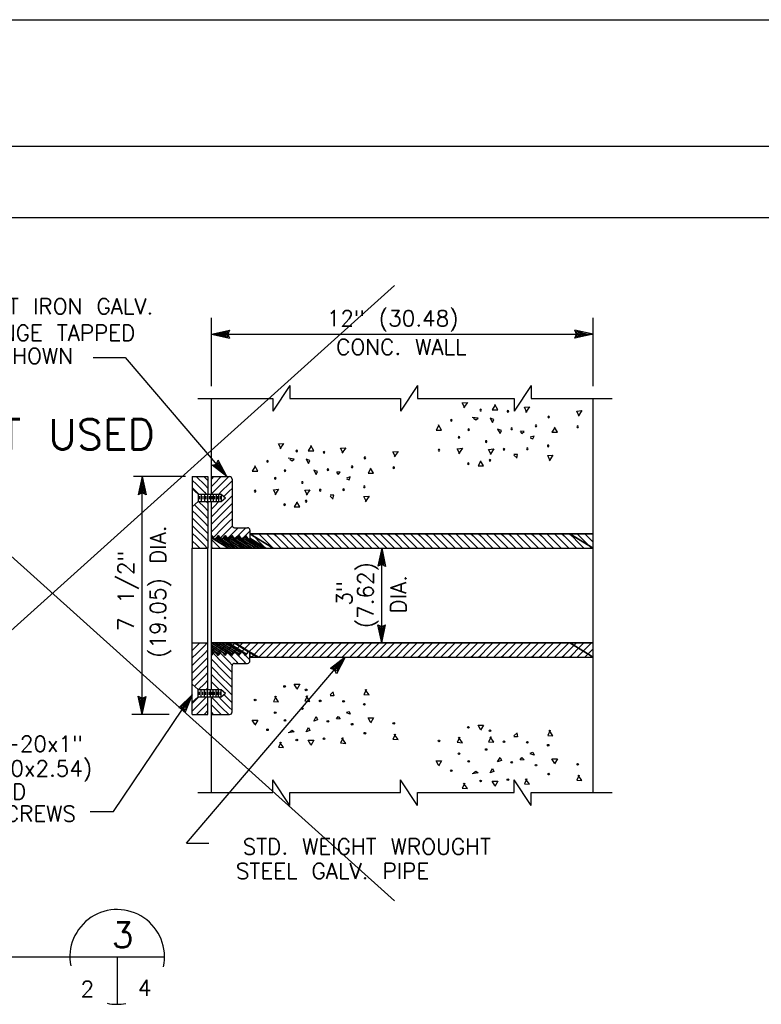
# Model space of a CAD drawing. Extents: x -17 to 2859, y -14 to 3983.
# Tile 15 of 39: x -0.93 to 4.95, y 8.49 to 16.29. Entities that reach past the tile are written whole.
import ezdxf
from ezdxf.enums import TextEntityAlignment as Align

# ---------------------------------------------------------------- set-up
doc = ezdxf.new("R2010")
doc.units = 0
doc.header["$LTSCALE"] = 25.4
doc.header["$MEASUREMENT"] = 0
doc.layers.get('0').update_dxf_attribs({"linetype": 'CONTINUOUS'})
doc.layers.add('PAN_RS', color=7, linetype='CONTINUOUS')
doc.layers.add('PAN_TS', color=7, linetype='CONTINUOUS')
doc.styles.add('TXT_SHX', font='txt.shx')

# ---------------------------------------------------------------- blocks, each defined once
blk = doc.blocks.new('CONC')
at = {"layer": 'PAN_RS', "color": 24, "linetype": 'CONTINUOUS'}
blk.add_line((-0.0007, 0.001762), (-0.000463, 0.001975), dxfattribs=at)
for points in [[(-0.003438, 0.002275), (-0.00365, 0.002638), (-0.003187, 0.002638), (-0.003438, 0.002213)], [(-0.00515, 0.00165), (-0.005363, 0.001225), (-0.004938, 0.001187), (-0.005262, 0.00165)], [(-0.002563, 0.001687), (-0.002775, 0.001275), (-0.00235, 0.001225), (-0.002662, 0.001687)], [(-0.000463, 0.002), (-0.000387, 0.001687), (-0.0007, 0.001687)], [(0.002312, 0.002213), (0.0021, 0.001788), (0.002525, 0.00175), (0.002213, 0.002213)], [(0.000663, 0.000325), (0.000875, 0.0004), (0.000975, 0.000175), (0.000663, 0.000275)], [(-0.0069, -0.000663), (-0.007112, -0.000313), (-0.00665, -0.000313), (-0.0069, -0.000737)], [(-0.000175, -0.000212), (-0.000025, -0.000025), (0.00015, -0.000212), (-0.000138, -0.000237)], [(0.00265, -0.000487), (0.00245, -0.000138), (0.0029, -0.000138), (0.00265, -0.000562)], [(-0.004025, -0.001288), (-0.003825, -0.00115), (-0.00365, -0.001288), (-0.004137, -0.001362)], [(0.0047, -0.001475), (0.004488, -0.001888), (0.004913, -0.001925), (0.0046, -0.001475)], [(-0.004738, -0.002138), (-0.00495, -0.00255), (-0.004525, -0.002587), (-0.00485, -0.002138)], [(-0.002275, -0.00235), (-0.002488, -0.001988), (-0.002025, -0.001988), (-0.002275, -0.002413)], [(0.000387, -0.001775), (0.000175, -0.0022), (0.0006, -0.002237), (0.000275, -0.001775)]]:
    blk.add_lwpolyline(points, dxfattribs=at)
for points in [[(-0.002037, -0.0004), (-0.001837, -0.000037), (-0.001725, -0.000287)], [(-0.002662, -0.001288), (-0.002462, -0.000937), (-0.00235, -0.001188)]]:
    blk.add_lwpolyline(points, close=True, dxfattribs=at)
for centre in [(-0.004448, 0.002453), (-0.002667, 0.002172), (-0.006875, 0.001339), (-0.00151, 0.001266), (0.000417, 0.001224), (0.002135, 0.000984), (-0.005219, 0.000286), (-0.002979, 0.00063), (-0.004417, -0.000349), (-0.000875, -0.000422), (0.001125, -0.000661), (0.004562, -0.000589), (-0.005854, -0.00112), (0.002177, -0.001401), (-0.003438, -0.001964), (-0.001188, -0.001859)]:
    blk.add_circle(centre, 0.0000677, dxfattribs=at)
blk = doc.blocks.new('LT1')
at = {"layer": 'PAN_TS', "color": 24, "linetype": 'CONTINUOUS'}
for p, q in [((0, 0), (-0.0015, -0.000325)), ((-0.0015, -0.000325), (-0.00135, 0)), ((0, 0), (-0.001488, 0.000325)), ((-0.00135, 0), (-0.001488, 0.000325)), ((-0.000387, -0.000013), (-0.001362, 0.000212)), ((-0.001275, 0), (-0.001362, 0.000212)), ((-0.001362, -0.000212), (-0.001275, 0)), ((-0.000763, 0), (-0.001225, 0.0001)), ((-0.001187, 0), (-0.001225, 0.0001)), ((-0.000763, 0), (-0.001225, -0.0001)), ((-0.001225, -0.0001), (-0.001187, 0)), ((-0.000387, -0.000013), (-0.001362, -0.000212))]:
    blk.add_line(p, q, dxfattribs=at)

msp = doc.modelspace()

# ---------------------------------------------------------------- linework, layer by layer
at = {"color": 7, "linetype": 'CONTINUOUS'}
for p, q in [((-3.3771, 14.1815), (2.0425, 9.3118)), ((-3.3771, 9.3118), (2.0425, 14.1815))]:
    msp.add_line(p, q, dxfattribs=at)
at = {"layer": 'PAN_TS', "color": 7, "linetype": 'CONTINUOUS'}
for p, q in [((-17.1758, 16.2857), (24.8242, 16.2857)), ((-16.3008, 15.2857), (23.9492, 15.2857)), ((-15.0228, 14.7207), (23.2192, 14.7207)), ((0.5922, 13.3857), (0.5922, 13.9257)), ((3.6132, 13.3857), (3.6132, 13.9257)), ((0.5922, 13.7967), (3.6132, 13.7967)), ((-0.3438, 13.6137), (-0.0898, 13.6137)), ((-0.0898, 13.6137), (0.7142, 12.6697)), ((1.2122, 13.3897), (1.0782, 13.1867)), ((1.2122, 13.3897), (1.2122, 13.2887)), ((2.2232, 13.3897), (2.0892, 13.1867)), ((2.2232, 13.3897), (2.2232, 13.2887)), ((3.1242, 13.3897), (2.9902, 13.1867)), ((3.1242, 13.3897), (3.1242, 13.2887)), ((0.4852, 13.2887), (1.0782, 13.2887)), ((0.5922, 12.5317), (0.5922, 13.2887)), ((1.0782, 13.2887), (1.0782, 13.1867)), ((1.2122, 13.2887), (2.0892, 13.2887)), ((2.0892, 13.2887), (2.0892, 13.1867)), ((2.2232, 13.2887), (2.9902, 13.2887)), ((2.9902, 13.2887), (2.9902, 13.1867)), ((3.1242, 13.2887), (3.7652, 13.2887)), ((3.6132, 10.1687), (3.6132, 13.2887)), ((0.3872, 12.6697), (-0.0238, 12.6697)), ((0.0442, 10.7877), (0.0442, 12.6697)), ((0.4402, 12.6697), (0.4402, 12.1037)), ((0.4402, 12.6697), (0.5642, 12.6697)), ((0.4402, 12.6427), (0.4762, 12.6067)), ((0.4732, 12.6697), (0.4762, 12.6667)), ((0.4762, 12.6667), (0.5362, 12.6067)), ((0.5332, 12.6697), (0.5362, 12.6667)), ((0.5362, 12.6667), (0.5642, 12.6387)), ((0.5642, 12.6697), (0.5642, 12.5317)), ((0.5922, 12.6697), (0.7362, 12.6697)), ((0.6092, 12.6697), (0.5922, 12.6527)), ((0.6692, 12.6697), (0.6132, 12.6137)), ((0.7292, 12.6697), (0.6732, 12.6137)), ((0.7562, 12.6367), (0.7332, 12.6137)), ((0.7562, 12.6497), (0.7562, 12.2857)), ((0.4402, 12.5827), (0.4762, 12.5467)), ((0.4402, 12.5727), (0.4862, 12.5317)), ((0.4762, 12.6067), (0.5362, 12.5467)), ((0.4762, 12.5467), (0.4922, 12.5317)), ((0.5362, 12.6067), (0.5642, 12.5787)), ((0.5362, 12.5467), (0.5512, 12.5317)), ((0.6132, 12.6137), (0.5922, 12.5927)), ((0.6132, 12.5537), (0.5922, 12.5327)), ((0.6732, 12.6137), (0.6132, 12.5537)), ((0.6732, 12.5537), (0.6512, 12.5317)), ((0.7332, 12.6137), (0.6732, 12.5537)), ((0.7332, 12.5537), (0.6912, 12.5117)), ((0.7562, 12.5767), (0.7332, 12.5537)), ((0.4402, 12.4307), (0.4862, 12.4717)), ((0.4862, 12.5317), (0.4862, 12.4717)), ((0.4862, 12.5317), (0.6692, 12.5317)), ((0.4862, 12.4717), (0.6692, 12.4717)), ((0.4912, 12.4717), (0.5362, 12.4267)), ((0.4982, 12.5157), (0.4982, 12.4907)), ((0.5112, 12.5317), (0.5112, 12.4717)), ((0.5242, 12.5157), (0.5242, 12.4907)), ((0.5372, 12.5317), (0.5372, 12.4717)), ((0.5492, 12.5157), (0.5492, 12.4907)), ((0.5512, 12.4717), (0.5642, 12.4587)), ((0.5612, 12.5317), (0.5612, 12.4717)), ((0.5642, 12.4717), (0.5642, 12.1037)), ((0.5732, 12.5157), (0.5732, 12.4907)), ((0.5842, 12.5317), (0.5842, 12.4717)), ((0.5922, 10.9847), (0.5922, 12.4707)), ((0.5952, 12.5157), (0.5952, 12.4907)), ((0.6072, 12.5317), (0.6072, 12.4717)), ((0.6522, 12.4727), (0.6132, 12.4337)), ((0.6172, 12.5157), (0.6172, 12.4907)), ((0.6292, 12.5317), (0.6292, 12.4717)), ((0.6382, 12.5157), (0.6382, 12.4907)), ((0.6492, 12.5317), (0.6492, 12.4717)), ((0.6612, 12.5157), (0.6612, 12.4907)), ((0.6692, 12.5317), (0.7032, 12.5017)), ((0.6692, 12.5317), (0.6692, 12.4717)), ((0.6692, 12.4717), (0.7032, 12.5017)), ((0.7332, 12.4937), (0.6732, 12.4337)), ((0.7562, 12.5167), (0.7332, 12.4937)), ((0.4402, 12.4027), (0.4762, 12.3667)), ((0.4572, 12.4457), (0.4762, 12.4267)), ((0.4762, 12.4267), (0.5362, 12.3667)), ((0.5362, 12.4267), (0.5642, 12.3987)), ((0.6132, 12.4337), (0.5922, 12.4127)), ((0.6732, 12.4337), (0.6132, 12.3737)), ((0.7332, 12.4337), (0.6732, 12.3737)), ((0.7562, 12.4567), (0.7332, 12.4337)), ((0.7562, 12.3967), (0.7332, 12.3737)), ((0.4402, 12.3427), (0.4762, 12.3067)), ((0.4762, 12.3667), (0.5362, 12.3067)), ((0.5362, 12.3667), (0.5642, 12.3387)), ((0.6132, 12.3737), (0.5922, 12.3527)), ((0.6132, 12.3137), (0.5922, 12.2927)), ((0.6732, 12.3737), (0.6132, 12.3137)), ((0.6732, 12.3137), (0.6132, 12.2537)), ((0.7332, 12.3737), (0.6732, 12.3137)), ((0.7332, 12.3137), (0.6732, 12.2537)), ((0.7562, 12.3367), (0.7332, 12.3137)), ((0.4402, 12.2827), (0.4762, 12.2467)), ((0.4762, 12.3067), (0.5362, 12.2467)), ((0.4762, 12.2467), (0.5362, 12.1867)), ((0.5362, 12.3067), (0.5642, 12.2787)), ((0.5362, 12.2467), (0.5642, 12.2187)), ((0.6132, 12.2537), (0.5922, 12.2327)), ((0.6732, 12.2537), (0.6132, 12.1937)), ((0.7332, 12.2537), (0.6732, 12.1937)), ((0.7572, 12.2787), (0.7332, 12.2537)), ((0.7932, 12.2537), (0.7332, 12.1937)), ((0.7762, 12.2657), (0.8772, 12.2657)), ((0.8052, 12.2657), (0.7932, 12.2537)), ((0.8532, 12.2537), (0.7932, 12.1937)), ((0.8652, 12.2657), (0.8532, 12.2537)), ((0.8972, 12.2457), (0.8972, 12.1807)), ((0.4402, 12.2227), (0.4762, 12.1867)), ((0.4402, 12.1627), (0.4762, 12.1267)), ((0.4762, 12.1867), (0.5362, 12.1267)), ((0.5362, 12.1867), (0.5642, 12.1587)), ((0.5922, 12.2037), (0.6192, 12.1707)), ((0.5922, 12.1727), (0.6242, 12.1407)), ((0.6132, 12.1937), (0.6062, 12.1867)), ((0.6462, 12.2037), (0.6192, 12.1707)), ((0.6352, 12.1897), (0.6842, 12.1407)), ((0.6462, 12.2037), (0.6732, 12.1707)), ((0.6732, 12.1937), (0.6632, 12.1837)), ((0.7002, 12.2037), (0.6732, 12.1707)), ((0.6922, 12.1927), (0.7442, 12.1407)), ((0.7002, 12.2037), (0.7272, 12.1707)), ((0.7332, 12.1937), (0.7202, 12.1807)), ((0.7542, 12.2037), (0.7272, 12.1707)), ((0.7492, 12.1957), (0.8042, 12.1407)), ((0.7542, 12.2037), (0.7812, 12.1707)), ((0.7932, 12.1937), (0.7762, 12.1777)), ((0.8082, 12.2037), (0.7812, 12.1707)), ((0.8042, 12.2007), (0.8642, 12.1407)), ((0.8082, 12.2037), (0.8352, 12.1707)), ((0.8532, 12.1937), (0.8322, 12.1737)), ((0.8622, 12.2037), (0.8352, 12.1707)), ((0.8622, 12.2037), (0.8892, 12.1707)), ((0.8622, 12.2027), (0.8642, 12.2007)), ((0.8642, 12.2007), (0.8672, 12.1977)), ((0.8972, 12.1807), (0.8892, 12.1707)), ((0.8922, 12.1727), (0.9242, 12.1407)), ((0.8972, 12.2177), (3.6132, 12.2177)), ((0.9072, 12.2177), (0.9242, 12.2007)), ((0.9242, 12.2007), (0.9842, 12.1407)), ((0.9672, 12.2177), (0.9842, 12.2007)), ((0.9842, 12.2007), (1.0442, 12.1407)), ((1.0272, 12.2177), (1.0442, 12.2007)), ((1.0442, 12.2007), (1.1042, 12.1407)), ((1.0872, 12.2177), (1.1042, 12.2007)), ((1.1042, 12.2007), (1.1642, 12.1407)), ((1.1472, 12.2177), (1.1642, 12.2007)), ((1.1642, 12.2007), (1.2242, 12.1407)), ((1.2072, 12.2177), (1.2242, 12.2007)), ((1.2242, 12.2007), (1.2842, 12.1407)), ((1.2672, 12.2177), (1.2842, 12.2007)), ((1.2842, 12.2007), (1.3442, 12.1407)), ((1.3272, 12.2177), (1.3442, 12.2007)), ((1.3442, 12.2007), (1.4042, 12.1407)), ((1.3872, 12.2177), (1.4042, 12.2007)), ((1.4042, 12.2007), (1.4642, 12.1407)), ((1.4472, 12.2177), (1.4642, 12.2007)), ((1.4642, 12.2007), (1.5242, 12.1407)), ((1.5072, 12.2177), (1.5242, 12.2007)), ((1.5242, 12.2007), (1.5842, 12.1407)), ((1.5672, 12.2177), (1.5842, 12.2007)), ((1.5842, 12.2007), (1.6442, 12.1407)), ((1.6272, 12.2177), (1.6442, 12.2007)), ((1.6442, 12.2007), (1.7042, 12.1407)), ((1.6872, 12.2177), (1.7042, 12.2007)), ((1.7042, 12.2007), (1.7642, 12.1407)), ((1.7472, 12.2177), (1.7642, 12.2007)), ((1.7642, 12.2007), (1.8242, 12.1407)), ((1.8072, 12.2177), (1.8242, 12.2007)), ((1.8242, 12.2007), (1.8842, 12.1407)), ((1.8672, 12.2177), (1.8842, 12.2007)), ((1.8842, 12.2007), (1.9442, 12.1407)), ((1.9272, 12.2177), (1.9442, 12.2007)), ((1.9442, 12.2007), (2.0042, 12.1407)), ((1.9872, 12.2177), (2.0042, 12.2007)), ((2.0042, 12.2007), (2.0642, 12.1407)), ((2.0472, 12.2177), (2.0642, 12.2007)), ((2.0642, 12.2007), (2.1242, 12.1407)), ((2.1072, 12.2177), (2.1242, 12.2007)), ((2.1242, 12.2007), (2.1842, 12.1407)), ((2.1672, 12.2177), (2.1842, 12.2007)), ((2.1842, 12.2007), (2.2442, 12.1407)), ((2.2272, 12.2177), (2.2442, 12.2007)), ((2.2442, 12.2007), (2.3042, 12.1407)), ((2.2872, 12.2177), (2.3042, 12.2007)), ((2.3042, 12.2007), (2.3642, 12.1407)), ((2.3472, 12.2177), (2.3642, 12.2007)), ((2.3642, 12.2007), (2.4242, 12.1407)), ((2.4072, 12.2177), (2.4242, 12.2007)), ((2.4242, 12.2007), (2.4842, 12.1407)), ((2.4672, 12.2177), (2.4842, 12.2007)), ((2.4842, 12.2007), (2.5442, 12.1407)), ((2.5272, 12.2177), (2.5442, 12.2007)), ((2.5442, 12.2007), (2.6042, 12.1407)), ((2.5872, 12.2177), (2.6042, 12.2007)), ((2.6042, 12.2007), (2.6642, 12.1407)), ((2.6472, 12.2177), (2.6642, 12.2007)), ((2.6642, 12.2007), (2.7242, 12.1407)), ((2.7072, 12.2177), (2.7242, 12.2007)), ((2.7242, 12.2007), (2.7842, 12.1407)), ((2.7672, 12.2177), (2.7842, 12.2007)), ((2.7842, 12.2007), (2.8442, 12.1407)), ((2.8272, 12.2177), (2.8442, 12.2007)), ((2.8442, 12.2007), (2.9042, 12.1407)), ((2.8872, 12.2177), (2.9042, 12.2007)), ((2.9042, 12.2007), (2.9642, 12.1407)), ((2.9472, 12.2177), (2.9642, 12.2007)), ((2.9642, 12.2007), (3.0242, 12.1407)), ((3.0072, 12.2177), (3.0242, 12.2007)), ((3.0242, 12.2007), (3.0842, 12.1407)), ((3.0672, 12.2177), (3.0842, 12.2007)), ((3.0842, 12.2007), (3.1442, 12.1407)), ((3.1272, 12.2177), (3.1442, 12.2007)), ((3.1442, 12.2007), (3.2042, 12.1407)), ((3.1872, 12.2177), (3.2042, 12.2007)), ((3.2042, 12.2007), (3.2642, 12.1407)), ((3.2472, 12.2177), (3.2642, 12.2007)), ((3.2642, 12.2007), (3.3242, 12.1407)), ((3.3072, 12.2177), (3.3242, 12.2007)), ((3.3242, 12.2007), (3.3842, 12.1407)), ((3.3672, 12.2177), (3.3842, 12.2007)), ((3.3842, 12.2007), (3.4442, 12.1407)), ((3.4272, 12.2177), (3.4442, 12.2007)), ((3.4442, 12.2007), (3.5042, 12.1407)), ((3.4872, 12.2177), (3.5042, 12.2007)), ((3.5042, 12.2007), (3.5642, 12.1407)), ((3.5472, 12.2177), (3.5642, 12.2007)), ((3.5642, 12.2007), (3.6132, 12.1517)), ((3.6072, 12.2177), (3.6132, 12.2117)), ((0.4402, 10.7877), (0.4402, 12.1037)), ((0.4402, 12.1037), (0.5642, 12.1037)), ((0.4762, 12.1267), (0.4992, 12.1037)), ((0.5362, 12.1267), (0.5592, 12.1037)), ((0.5642, 10.9857), (0.5642, 12.1037)), ((0.5922, 12.1127), (0.6012, 12.1037)), ((0.5922, 12.1037), (3.6132, 12.1037)), ((0.6242, 12.1407), (0.6612, 12.1037)), ((0.6842, 12.1407), (0.7212, 12.1037)), ((0.7442, 12.1407), (0.7812, 12.1037)), ((0.8042, 12.1407), (0.8412, 12.1037)), ((0.8642, 12.1407), (0.9012, 12.1037)), ((0.9242, 12.1407), (0.9612, 12.1037)), ((0.9842, 12.1407), (1.0212, 12.1037)), ((1.0442, 12.1407), (1.0812, 12.1037)), ((1.1042, 12.1407), (1.1412, 12.1037)), ((1.1642, 12.1407), (1.2012, 12.1037)), ((1.2242, 12.1407), (1.2612, 12.1037)), ((1.2842, 12.1407), (1.3212, 12.1037)), ((1.3442, 12.1407), (1.3812, 12.1037)), ((1.4042, 12.1407), (1.4412, 12.1037)), ((1.4642, 12.1407), (1.5012, 12.1037)), ((1.5242, 12.1407), (1.5612, 12.1037)), ((1.5842, 12.1407), (1.6212, 12.1037)), ((1.6442, 12.1407), (1.6812, 12.1037)), ((1.7042, 12.1407), (1.7412, 12.1037)), ((1.7642, 12.1407), (1.8012, 12.1037)), ((1.8242, 12.1407), (1.8612, 12.1037)), ((1.8842, 12.1407), (1.9212, 12.1037)), ((1.9402, 11.3537), (1.9402, 12.1037)), ((1.9442, 12.1407), (1.9812, 12.1037)), ((2.0042, 12.1407), (2.0412, 12.1037)), ((2.0642, 12.1407), (2.1012, 12.1037)), ((2.1242, 12.1407), (2.1612, 12.1037)), ((2.1842, 12.1407), (2.2212, 12.1037)), ((2.2442, 12.1407), (2.2812, 12.1037)), ((2.3042, 12.1407), (2.3412, 12.1037)), ((2.3642, 12.1407), (2.4012, 12.1037)), ((2.4242, 12.1407), (2.4612, 12.1037)), ((2.4842, 12.1407), (2.5212, 12.1037)), ((2.5442, 12.1407), (2.5812, 12.1037)), ((2.6042, 12.1407), (2.6412, 12.1037)), ((2.6642, 12.1407), (2.7012, 12.1037)), ((2.7242, 12.1407), (2.7612, 12.1037)), ((2.7842, 12.1407), (2.8212, 12.1037)), ((2.8442, 12.1407), (2.8812, 12.1037)), ((2.9042, 12.1407), (2.9412, 12.1037)), ((2.9642, 12.1407), (3.0012, 12.1037)), ((3.0242, 12.1407), (3.0612, 12.1037)), ((3.0842, 12.1407), (3.1212, 12.1037)), ((3.1442, 12.1407), (3.1812, 12.1037)), ((3.2042, 12.1407), (3.2412, 12.1037)), ((3.2642, 12.1407), (3.3012, 12.1037)), ((3.3242, 12.1407), (3.3612, 12.1037)), ((3.3842, 12.1407), (3.4212, 12.1037)), ((3.4442, 12.1407), (3.4812, 12.1037)), ((3.5042, 12.1407), (3.5412, 12.1037)), ((3.5642, 12.1407), (3.6012, 12.1037)), ((0.4402, 11.3537), (0.5642, 11.3537)), ((0.4402, 11.2947), (0.4762, 11.3307)), ((0.4762, 11.3307), (0.4992, 11.3537)), ((0.4762, 11.2707), (0.5362, 11.3307)), ((0.5362, 11.3307), (0.5592, 11.3537)), ((0.5362, 11.2707), (0.5642, 11.2987)), ((0.5922, 11.3537), (3.6132, 11.3537)), ((0.5922, 11.3447), (0.6012, 11.3537)), ((0.5922, 11.2847), (0.6242, 11.3167)), ((0.6242, 11.3167), (0.6612, 11.3537)), ((0.6352, 11.2677), (0.6842, 11.3167)), ((0.6842, 11.3167), (0.7212, 11.3537)), ((0.6922, 11.2647), (0.7442, 11.3167)), ((0.7442, 11.3167), (0.7812, 11.3537)), ((0.7492, 11.2617), (0.8042, 11.3167)), ((0.8042, 11.3167), (0.8412, 11.3537)), ((0.8042, 11.2567), (0.8642, 11.3167)), ((0.8642, 11.3167), (0.9012, 11.3537)), ((0.8922, 11.2847), (0.9242, 11.3167)), ((0.9242, 11.3167), (0.9612, 11.3537)), ((0.9242, 11.2567), (0.9842, 11.3167)), ((0.9842, 11.3167), (1.0212, 11.3537)), ((0.9842, 11.2567), (1.0442, 11.3167)), ((1.0442, 11.3167), (1.0812, 11.3537)), ((1.0442, 11.2567), (1.1042, 11.3167)), ((1.1042, 11.3167), (1.1412, 11.3537)), ((1.1042, 11.2567), (1.1642, 11.3167)), ((1.1642, 11.3167), (1.2012, 11.3537)), ((1.1642, 11.2567), (1.2242, 11.3167)), ((1.2242, 11.3167), (1.2612, 11.3537)), ((1.2242, 11.2567), (1.2842, 11.3167)), ((1.2842, 11.3167), (1.3212, 11.3537)), ((1.2842, 11.2567), (1.3442, 11.3167)), ((1.3442, 11.3167), (1.3812, 11.3537)), ((1.3442, 11.2567), (1.4042, 11.3167)), ((1.4042, 11.3167), (1.4412, 11.3537)), ((1.4042, 11.2567), (1.4642, 11.3167)), ((1.4642, 11.3167), (1.5012, 11.3537)), ((1.4642, 11.2567), (1.5242, 11.3167)), ((1.5242, 11.3167), (1.5612, 11.3537)), ((1.5242, 11.2567), (1.5842, 11.3167)), ((1.5842, 11.3167), (1.6212, 11.3537)), ((1.5842, 11.2567), (1.6442, 11.3167)), ((1.6442, 11.3167), (1.6812, 11.3537)), ((1.6442, 11.2567), (1.7042, 11.3167)), ((1.7042, 11.3167), (1.7412, 11.3537)), ((1.7042, 11.2567), (1.7642, 11.3167)), ((1.7642, 11.3167), (1.8012, 11.3537)), ((1.7642, 11.2567), (1.8242, 11.3167)), ((1.8242, 11.3167), (1.8612, 11.3537)), ((1.8242, 11.2567), (1.8842, 11.3167)), ((1.8842, 11.3167), (1.9212, 11.3537)), ((1.8842, 11.2567), (1.9442, 11.3167)), ((1.9442, 11.3167), (1.9812, 11.3537)), ((1.9442, 11.2567), (2.0042, 11.3167)), ((2.0042, 11.3167), (2.0412, 11.3537)), ((2.0042, 11.2567), (2.0642, 11.3167)), ((2.0642, 11.3167), (2.1012, 11.3537)), ((2.0642, 11.2567), (2.1242, 11.3167)), ((2.1242, 11.3167), (2.1612, 11.3537)), ((2.1242, 11.2567), (2.1842, 11.3167)), ((2.1842, 11.3167), (2.2212, 11.3537)), ((2.1842, 11.2567), (2.2442, 11.3167)), ((2.2442, 11.3167), (2.2812, 11.3537)), ((2.2442, 11.2567), (2.3042, 11.3167)), ((2.3042, 11.3167), (2.3412, 11.3537)), ((2.3042, 11.2567), (2.3642, 11.3167)), ((2.3642, 11.3167), (2.4012, 11.3537)), ((2.3642, 11.2567), (2.4242, 11.3167)), ((2.4242, 11.3167), (2.4612, 11.3537)), ((2.4242, 11.2567), (2.4842, 11.3167)), ((2.4842, 11.3167), (2.5212, 11.3537)), ((2.4842, 11.2567), (2.5442, 11.3167)), ((2.5442, 11.3167), (2.5812, 11.3537)), ((2.5442, 11.2567), (2.6042, 11.3167)), ((2.6042, 11.3167), (2.6412, 11.3537)), ((2.6042, 11.2567), (2.6642, 11.3167)), ((2.6642, 11.3167), (2.7012, 11.3537)), ((2.6642, 11.2567), (2.7242, 11.3167)), ((2.7242, 11.3167), (2.7612, 11.3537)), ((2.7242, 11.2567), (2.7842, 11.3167)), ((2.7842, 11.3167), (2.8212, 11.3537)), ((2.7842, 11.2567), (2.8442, 11.3167)), ((2.8442, 11.3167), (2.8812, 11.3537)), ((2.8442, 11.2567), (2.9042, 11.3167)), ((2.9042, 11.3167), (2.9412, 11.3537)), ((2.9042, 11.2567), (2.9642, 11.3167)), ((2.9642, 11.3167), (3.0012, 11.3537)), ((2.9642, 11.2567), (3.0242, 11.3167)), ((3.0242, 11.3167), (3.0612, 11.3537)), ((3.0242, 11.2567), (3.0842, 11.3167)), ((3.0842, 11.3167), (3.1212, 11.3537)), ((3.0842, 11.2567), (3.1442, 11.3167)), ((3.1442, 11.3167), (3.1812, 11.3537)), ((3.1442, 11.2567), (3.2042, 11.3167)), ((3.2042, 11.3167), (3.2412, 11.3537)), ((3.2042, 11.2567), (3.2642, 11.3167)), ((3.2642, 11.3167), (3.3012, 11.3537)), ((3.2642, 11.2567), (3.3242, 11.3167)), ((3.3242, 11.3167), (3.3612, 11.3537)), ((3.3242, 11.2567), (3.3842, 11.3167)), ((3.3842, 11.3167), (3.4212, 11.3537)), ((3.3842, 11.2567), (3.4442, 11.3167)), ((3.4442, 11.3167), (3.4812, 11.3537)), ((3.4442, 11.2567), (3.5042, 11.3167)), ((3.5042, 11.3167), (3.5412, 11.3537)), ((3.5042, 11.2567), (3.5642, 11.3167)), ((3.5642, 11.3167), (3.6012, 11.3537)), ((3.5642, 11.2567), (3.6132, 11.3057)), ((0.3952, 9.7697), (1.6512, 11.2397)), ((0.4402, 11.2347), (0.4762, 11.2707)), ((0.4762, 11.2107), (0.5362, 11.2707)), ((0.5362, 11.2107), (0.5642, 11.2387)), ((0.5922, 11.2537), (0.6192, 11.2867)), ((0.6132, 11.2037), (0.5922, 11.2247)), ((0.6132, 11.2637), (0.6062, 11.2707)), ((0.6732, 11.2037), (0.6132, 11.2637)), ((0.6462, 11.2537), (0.6192, 11.2867)), ((0.6462, 11.2537), (0.6732, 11.2867)), ((0.6732, 11.2637), (0.6632, 11.2737)), ((0.7002, 11.2537), (0.6732, 11.2867)), ((0.7332, 11.2037), (0.6732, 11.2637)), ((0.7002, 11.2537), (0.7272, 11.2867)), ((0.7332, 11.2637), (0.7202, 11.2767)), ((0.7542, 11.2537), (0.7272, 11.2867)), ((0.7932, 11.2037), (0.7332, 11.2637)), ((0.7542, 11.2537), (0.7812, 11.2867)), ((0.7932, 11.2637), (0.7762, 11.2797)), ((0.8082, 11.2537), (0.7812, 11.2867)), ((0.8532, 11.2037), (0.7932, 11.2637)), ((0.8082, 11.2537), (0.8352, 11.2867)), ((0.8532, 11.2637), (0.8322, 11.2837)), ((0.8622, 11.2537), (0.8352, 11.2867)), ((0.8622, 11.2537), (0.8892, 11.2867)), ((0.8622, 11.2547), (0.8642, 11.2567)), ((0.8642, 11.2567), (0.8672, 11.2597)), ((0.8972, 11.2767), (0.8892, 11.2867)), ((0.8972, 11.2117), (0.8972, 11.2767)), ((0.8972, 11.2397), (3.6132, 11.2397)), ((0.9072, 11.2397), (0.9242, 11.2567)), ((0.9672, 11.2397), (0.9842, 11.2567)), ((1.0272, 11.2397), (1.0442, 11.2567)), ((1.0872, 11.2397), (1.1042, 11.2567)), ((1.1472, 11.2397), (1.1642, 11.2567)), ((1.2072, 11.2397), (1.2242, 11.2567)), ((1.2672, 11.2397), (1.2842, 11.2567)), ((1.3272, 11.2397), (1.3442, 11.2567)), ((1.3872, 11.2397), (1.4042, 11.2567)), ((1.4472, 11.2397), (1.4642, 11.2567)), ((1.5072, 11.2397), (1.5242, 11.2567)), ((1.5672, 11.2397), (1.5842, 11.2567)), ((1.6272, 11.2397), (1.6442, 11.2567)), ((1.6872, 11.2397), (1.7042, 11.2567)), ((1.7472, 11.2397), (1.7642, 11.2567)), ((1.8072, 11.2397), (1.8242, 11.2567)), ((1.8672, 11.2397), (1.8842, 11.2567)), ((1.9272, 11.2397), (1.9442, 11.2567)), ((1.9872, 11.2397), (2.0042, 11.2567)), ((2.0472, 11.2397), (2.0642, 11.2567)), ((2.1072, 11.2397), (2.1242, 11.2567)), ((2.1672, 11.2397), (2.1842, 11.2567)), ((2.2272, 11.2397), (2.2442, 11.2567)), ((2.2872, 11.2397), (2.3042, 11.2567)), ((2.3472, 11.2397), (2.3642, 11.2567)), ((2.4072, 11.2397), (2.4242, 11.2567)), ((2.4672, 11.2397), (2.4842, 11.2567)), ((2.5272, 11.2397), (2.5442, 11.2567)), ((2.5872, 11.2397), (2.6042, 11.2567)), ((2.6472, 11.2397), (2.6642, 11.2567)), ((2.7072, 11.2397), (2.7242, 11.2567)), ((2.7672, 11.2397), (2.7842, 11.2567)), ((2.8272, 11.2397), (2.8442, 11.2567)), ((2.8872, 11.2397), (2.9042, 11.2567)), ((2.9472, 11.2397), (2.9642, 11.2567)), ((3.0072, 11.2397), (3.0242, 11.2567)), ((3.0672, 11.2397), (3.0842, 11.2567)), ((3.1272, 11.2397), (3.1442, 11.2567)), ((3.1872, 11.2397), (3.2042, 11.2567)), ((3.2472, 11.2397), (3.2642, 11.2567)), ((3.3072, 11.2397), (3.3242, 11.2567)), ((3.3672, 11.2397), (3.3842, 11.2567)), ((3.4272, 11.2397), (3.4442, 11.2567)), ((3.4872, 11.2397), (3.5042, 11.2567)), ((3.5472, 11.2397), (3.5642, 11.2567)), ((3.6072, 11.2397), (3.6132, 11.2457)), ((0.4402, 11.1747), (0.4762, 11.2107)), ((0.4402, 11.1147), (0.4762, 11.1507)), ((0.4762, 11.1507), (0.5362, 11.2107)), ((0.4762, 11.0907), (0.5362, 11.1507)), ((0.5362, 11.1507), (0.5642, 11.1787)), ((0.6132, 11.1437), (0.5922, 11.1647)), ((0.6732, 11.1437), (0.6132, 11.2037)), ((0.6732, 11.0837), (0.6132, 11.1437)), ((0.7332, 11.1437), (0.6732, 11.2037)), ((0.7332, 11.0837), (0.6732, 11.1437)), ((0.7572, 11.1787), (0.7332, 11.2037)), ((0.7562, 11.1207), (0.7332, 11.1437)), ((0.7562, 10.8077), (0.7562, 11.1717)), ((0.7762, 11.1917), (0.8772, 11.1917)), ((0.8052, 11.1917), (0.7932, 11.2037)), ((0.8652, 11.1917), (0.8532, 11.2037)), ((0.4402, 11.0547), (0.4762, 11.0907)), ((0.4762, 11.0307), (0.5362, 11.0907)), ((0.5362, 11.0907), (0.5642, 11.1187)), ((0.6132, 11.0837), (0.5922, 11.1047)), ((0.6732, 11.0237), (0.6132, 11.0837)), ((0.7332, 11.0237), (0.6732, 11.0837)), ((0.7562, 11.0607), (0.7332, 11.0837)), ((0.4402, 11.0267), (0.4862, 10.9857)), ((0.4572, 11.0117), (0.4762, 11.0307)), ((0.4912, 10.9857), (0.5362, 11.0307)), ((0.5362, 11.0307), (0.5642, 11.0587)), ((0.5502, 10.9847), (0.5642, 10.9987)), ((0.6132, 11.0237), (0.5922, 11.0447)), ((0.6532, 10.9847), (0.6132, 11.0237)), ((0.7332, 10.9637), (0.6732, 11.0237)), ((0.7562, 11.0007), (0.7332, 11.0237)), ((-0.1838, 10.0207), (0.4402, 10.9417)), ((0.4402, 10.8847), (0.4862, 10.9257)), ((0.4402, 10.8747), (0.4762, 10.9107)), ((0.4762, 10.9107), (0.4902, 10.9247)), ((0.4762, 10.8507), (0.5362, 10.9107)), ((0.4862, 10.9257), (0.4862, 10.9857)), ((0.4862, 10.9857), (0.6692, 10.9857)), ((0.4862, 10.9257), (0.6692, 10.9257)), ((0.4982, 10.9417), (0.4982, 10.9667)), ((0.5112, 10.9257), (0.5112, 10.9857)), ((0.5242, 10.9417), (0.5242, 10.9667)), ((0.5362, 10.9107), (0.5522, 10.9267)), ((0.5372, 10.9257), (0.5372, 10.9857)), ((0.5492, 10.9417), (0.5492, 10.9667)), ((0.5612, 10.9257), (0.5612, 10.9857)), ((0.5642, 10.7877), (0.5642, 10.9247)), ((0.5732, 10.9417), (0.5732, 10.9667)), ((0.5842, 10.9257), (0.5842, 10.9857)), ((0.6132, 10.9037), (0.5922, 10.9247)), ((0.5922, 10.1687), (0.5922, 10.9247)), ((0.5952, 10.9417), (0.5952, 10.9667)), ((0.6072, 10.9257), (0.6072, 10.9857)), ((0.6172, 10.9417), (0.6172, 10.9667)), ((0.6292, 10.9257), (0.6292, 10.9857)), ((0.6382, 10.9417), (0.6382, 10.9667)), ((0.6492, 10.9257), (0.6492, 10.9857)), ((0.6732, 10.9037), (0.6522, 10.9257)), ((0.6612, 10.9417), (0.6612, 10.9667)), ((0.6692, 10.9857), (0.7032, 10.9557)), ((0.6692, 10.9257), (0.6692, 10.9857)), ((0.6692, 10.9257), (0.7032, 10.9557)), ((0.7332, 10.9037), (0.6912, 10.9457)), ((0.7562, 10.9407), (0.7332, 10.9637)), ((0.4402, 10.8147), (0.4762, 10.8507)), ((0.4762, 10.7907), (0.5362, 10.8507)), ((0.5362, 10.8507), (0.5642, 10.8787)), ((0.6132, 10.8437), (0.5922, 10.8647)), ((0.6732, 10.8437), (0.6132, 10.9037)), ((0.6692, 10.7877), (0.6132, 10.8437)), ((0.7332, 10.8437), (0.6732, 10.9037)), ((0.7292, 10.7877), (0.6732, 10.8437)), ((0.7562, 10.8807), (0.7332, 10.9037)), ((0.7562, 10.8207), (0.7332, 10.8437)), ((0.2582, 10.7877), (-0.0388, 10.7877)), ((0.4402, 10.7877), (0.5642, 10.7877)), ((0.4732, 10.7877), (0.4762, 10.7907)), ((0.5332, 10.7877), (0.5362, 10.7907)), ((0.5362, 10.7907), (0.5642, 10.8187)), ((0.6092, 10.7877), (0.5922, 10.8047)), ((0.5922, 10.7877), (0.7362, 10.7877)), ((1.0782, 10.1687), (1.0782, 10.2707)), ((1.2122, 10.0677), (1.0782, 10.2707)), ((2.0892, 10.1687), (2.0892, 10.2707)), ((2.2232, 10.0677), (2.0892, 10.2707)), ((2.9902, 10.1687), (2.9902, 10.2707)), ((3.1242, 10.0677), (2.9902, 10.2707)), ((0.4852, 10.1687), (1.0782, 10.1687)), ((1.2122, 10.0677), (1.2122, 10.1687)), ((1.2122, 10.1687), (2.0892, 10.1687)), ((2.2232, 10.0677), (2.2232, 10.1687)), ((2.2232, 10.1687), (2.9902, 10.1687)), ((3.1242, 10.0677), (3.1242, 10.1687)), ((3.1242, 10.1687), (3.7652, 10.1687)), ((-0.3668, 10.0207), (-0.1838, 10.0207)), ((0.3952, 9.7697), (0.5722, 9.7697)), ((-2.4878, 8.8687), (0.2212, 8.8687)), ((-0.1538, 8.8687), (-0.1538, 8.4937))]:
    msp.add_line(p, q, dxfattribs=at)
for points in [[(0.8972, 12.2377), (0.8622, 12.2037), (0.8572, 12.1987), (0.8532, 12.1937)], [(0.8972, 11.2197), (0.8622, 11.2537), (0.8572, 11.2587), (0.8532, 11.2637)]]:
    msp.add_lwpolyline(points, dxfattribs=at)
for points in [[(0.5922, 12.1875), (0.6192, 12.1707), (0.5922, 12.2037)], [(0.5922, 12.1037), (0.7272, 12.1037), (0.5922, 12.1875)], [(0.6192, 12.1707), (0.7272, 12.1037), (0.7535, 12.1037), (0.628, 12.1815)], [(0.628, 12.1815), (0.7535, 12.1037), (0.7812, 12.1037), (0.6373, 12.1929)], [(0.6373, 12.1929), (0.6732, 12.1707), (0.6462, 12.2037)], [(0.6732, 12.1707), (0.7812, 12.1037), (0.8075, 12.1037), (0.682, 12.1815)], [(0.682, 12.1815), (0.8075, 12.1037), (0.8352, 12.1037), (0.6914, 12.1929)], [(0.6914, 12.1929), (0.7272, 12.1707), (0.7002, 12.2037)], [(0.7272, 12.1707), (0.8352, 12.1037), (0.8615, 12.1037), (0.736, 12.1815)], [(0.736, 12.1815), (0.8615, 12.1037), (0.8892, 12.1037), (0.7453, 12.1929)], [(0.7453, 12.1929), (0.7812, 12.1707), (0.7542, 12.2037)], [(0.7812, 12.1707), (0.8892, 12.1037), (0.9155, 12.1037), (0.79, 12.1815)], [(0.79, 12.1815), (0.9155, 12.1037), (0.9432, 12.1037), (0.7994, 12.1929)], [(0.7994, 12.1929), (0.8352, 12.1707), (0.8082, 12.2037)], [(0.8352, 12.1707), (0.9432, 12.1037), (0.9695, 12.1037), (0.844, 12.1815)], [(0.844, 12.1815), (0.9695, 12.1037), (0.9972, 12.1037), (0.8534, 12.1929)], [(0.8534, 12.1929), (0.8892, 12.1707), (0.8643, 12.2011), (0.8615, 12.2029)], [(0.8615, 12.2029), (0.8643, 12.2011), (0.8622, 12.2037)], [(0.8892, 12.1707), (0.9972, 12.1037), (1.0214, 12.1037), (0.8972, 12.1807)], [(0.8972, 12.182), (1.0235, 12.1037), (1.0811, 12.1037), (0.8972, 12.2177)], [(0.8972, 12.2177), (1.0811, 12.1037), (3.6132, 12.1037), (3.4293, 12.2177)], [(0.8972, 12.1807), (1.0214, 12.1037), (1.0235, 12.1037), (0.8972, 12.182)], [(3.4293, 12.2177), (3.6132, 12.1037), (3.6132, 12.2177)], [(0.5922, 11.337), (0.709, 11.2645), (0.7181, 11.2757), (0.5922, 11.3537)], [(0.5922, 11.3537), (0.7181, 11.2757), (0.7184, 11.2759), (0.5929, 11.3537)], [(0.5922, 11.3207), (0.6643, 11.2759), (0.6732, 11.2867), (0.5922, 11.337)], [(0.5922, 11.3035), (0.655, 11.2645), (0.6643, 11.2759), (0.5922, 11.3207)], [(0.5922, 11.2872), (0.6103, 11.2759), (0.6192, 11.2867), (0.5922, 11.3035)], [(0.5929, 11.3537), (0.7184, 11.2759), (0.7272, 11.2867), (0.6191, 11.3537)], [(0.6191, 11.3537), (0.763, 11.2645), (0.7723, 11.2759), (0.6469, 11.3537)], [(0.6469, 11.3537), (0.7723, 11.2759), (0.7812, 11.2867), (0.6731, 11.3537)], [(0.6731, 11.3537), (0.817, 11.2645), (0.8264, 11.2759), (0.7009, 11.3537)], [(0.7009, 11.3537), (0.8264, 11.2759), (0.8305, 11.2811), (0.7133, 11.3537)], [(0.7133, 11.3537), (0.8305, 11.2811), (0.8352, 11.2867), (0.7271, 11.3537)], [(0.7271, 11.3537), (0.871, 11.2645), (0.8864, 11.2834), (0.773, 11.3537)], [(0.773, 11.3537), (0.8864, 11.2834), (0.8892, 11.2867), (0.7811, 11.3537)], [(0.7811, 11.3537), (0.965, 11.2397), (3.6132, 11.2397), (3.4293, 11.3537)], [(3.4293, 11.3537), (3.6132, 11.2397), (3.6132, 11.3537)], [(0.5922, 11.2537), (0.6103, 11.2759), (0.5922, 11.2872)], [(0.6462, 11.2537), (0.655, 11.2645), (0.6192, 11.2867)], [(0.7002, 11.2537), (0.709, 11.2645), (0.6732, 11.2867)], [(0.7542, 11.2537), (0.763, 11.2645), (0.7272, 11.2867)], [(0.8082, 11.2537), (0.817, 11.2645), (0.7812, 11.2867)], [(0.8494, 11.2694), (0.8664, 11.2589), (0.871, 11.2645), (0.8352, 11.2867)], [(0.8622, 11.2537), (0.8664, 11.2589), (0.8494, 11.2694)], [(0.8972, 11.2767), (0.9568, 11.2397), (0.965, 11.2397), (0.8892, 11.2867)], [(0.8972, 11.2483), (0.911, 11.2397), (0.9568, 11.2397), (0.8972, 11.2767)], [(0.8972, 11.2397), (0.911, 11.2397), (0.8972, 11.2483)]]:
    msp.add_lwpolyline(points, close=True, dxfattribs=at)
for centre, radius, start, end in [((0.7362, 12.6497), 0.02, 0, 90), ((0.7762, 12.2857), 0.02, 180, 270), ((0.8772, 12.2457), 0.02, 0, 90), ((0.7762, 11.1717), 0.02, 90, 180), ((0.8772, 11.2117), 0.02, 270, 360), ((0.7362, 10.8077), 0.02, 270, 360), ((-0.1538, 8.8687), 0.375, 348.02387, 190.92017), ((-0.1538, 8.8687), 0.375, 257.81974, 280.71312)]:
    msp.add_arc(centre, radius, start, end, dxfattribs=at)

# ---------------------------------------------------------------- block references
at = {"layer": 'PAN_RS', "linetype": 'CONTINUOUS', "xscale": -96, "yscale": 96, "zscale": 96, "rotation": 180.0000000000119}
for p in [(3.0532, 13.0077), (1.5982, 12.6837)]:
    msp.add_blockref('CONC', p, dxfattribs=at)
at = {"layer": 'PAN_RS', "linetype": 'CONTINUOUS', "xscale": 96, "yscale": 96, "zscale": 96}
for p in [(1.5982, 10.7737), (3.0532, 10.4497)]:
    msp.add_blockref('CONC', p, dxfattribs=at)
at = {"layer": 'PAN_TS', "linetype": 'CONTINUOUS'}
for p, xscale, yscale, zscale, rotation in [((0.5922, 13.7967), 96, 96, 96, 180.0000000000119), ((0.7142, 12.6697), 95.9999554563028, 95.9999554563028, 95.9999554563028, 310.4208883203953), ((0.0442, 12.6697), 96, 96, 96, 90.00000000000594), ((1.9402, 12.1037), 96, 96, 96, 90.00000000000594), ((1.9402, 11.3537), 96, 96, 96, 269.9999999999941), ((1.6512, 11.2397), 95.99998576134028, 95.99998576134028, 95.99998576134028, 49.48864792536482), ((0.0442, 10.7877), 96, 96, 96, 269.9999999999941), ((0.4402, 10.9417), 96.00033765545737, 96.00033765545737, 96.00033765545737, 55.88147974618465)]:
    msp.add_blockref('LT1', p, dxfattribs=dict(at, xscale=xscale, yscale=yscale, zscale=zscale, rotation=rotation))
at = {"layer": 'PAN_TS', "linetype": 'CONTINUOUS', "xscale": 96, "yscale": 96, "zscale": 96}
msp.add_blockref('LT1', (3.6132, 13.7967), dxfattribs=at)

# ---------------------------------------------------------------- texts
at = {"layer": 'PAN_TS', "color": 7, "linetype": 'CONTINUOUS', "style": 'TXT_SHX'}
for s, height, p in [('CAST IRON GALV.', 0.125, (-0.6003, 13.9547)), ('12" (30.48)', 0.125, (2.0277, 13.8597)), ('FLANGE TAPPED', 0.125, (-0.6844, 13.7447)), ('CONC. WALL', 0.125, (2.0962, 13.6337)), ('AS SHOWN', 0.125, (-0.9552, 13.5617)), ('NOT USED', 0.24, (-0.6934, 12.8852)), ('4- 1/4 -20x1"', 0.125, (-1.145, 10.4927)), ('(6.4MM-20x2.54)', 0.125, (-1.0977, 10.2977)), ('FLAT HEAD', 0.125, (-1.3286, 10.1147)), ('BRASS SCREWS', 0.125, (-1.1382, 9.9397)), ('STD. WEIGHT WROUGHT', 0.125, (1.8224, 9.6797)), ('STEEL GALV. PIPE', 0.125, (1.5514, 9.4857)), ('3', 0.2, (-0.1099, 8.9427)), ('2', 0.125, (-0.39, 8.5517)), ('4', 0.125, (0.064, 8.5617))]:
    msp.add_text(s, height=height, dxfattribs=at).set_placement(p, align=Align.CENTER)
for s, p in [('(19.05) DIA.', (0.2311, 11.7596)), ('7 1/2"', (-0.0232, 11.7653)), ('(7.62)', (1.8742, 11.7313)), ('DIA.', (2.1352, 11.7388)), ('3"', (1.7072, 11.7453))]:
    msp.add_text(s, height=0.125, rotation=90, dxfattribs=at).set_placement(p, align=Align.CENTER)

doc.saveas('drawing.dxf')
